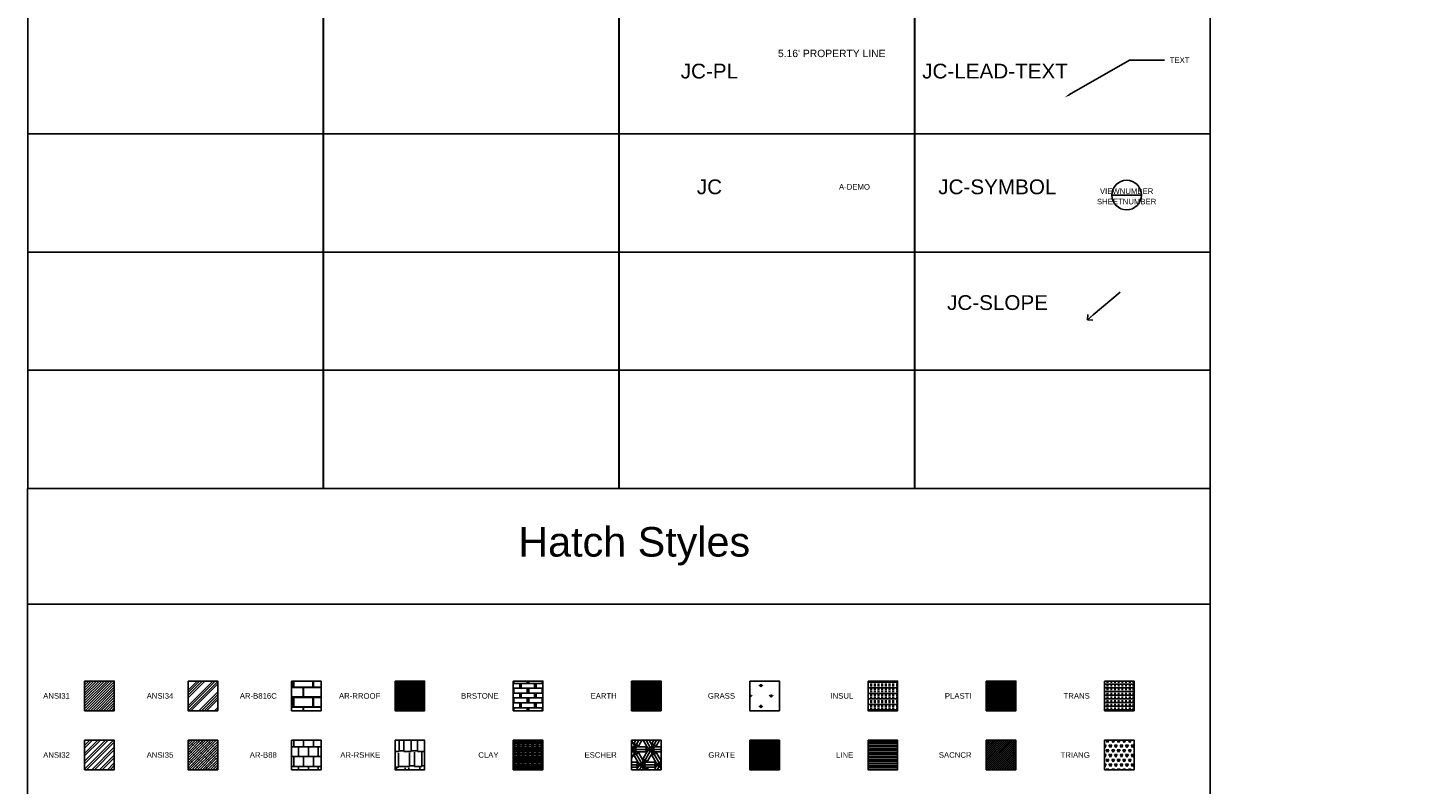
# Model space of a CAD drawing. Header units: inches. Extents: x -2078 to 109126, y -964 to 6385.
# Tile 12 of 137: x -1080 to 41, y -390 to 225. Entities that reach past the tile are written whole.
import ezdxf
from ezdxf import colors
from ezdxf.entities.mleader import LeaderData, LeaderLine
from ezdxf.enums import TextEntityAlignment as Align
from ezdxf.math import Vec2, Vec3

# ---------------------------------------------------------------- set-up
doc = ezdxf.new("R2010")
doc.units = ezdxf.units.IN
doc.header["$MEASUREMENT"] = 0
doc.layers.add('A-ANNO', color=2, linetype='Continuous', lineweight=5)
doc.layers.add('A-DETAIL-4', color=191, linetype='Continuous', lineweight=5)
doc.layers.add('A-HATCH', color=9, linetype='Continuous')
doc.layers.add('A-TB', color=7, linetype='Continuous')
doc.styles.add('Jay Cad', font='arial.ttf', dxfattribs={"height": 0.125})
doc.styles.add('JC', font='arial.ttf', dxfattribs={"height": 0.125})
doc.styles.get("Standard").update_dxf_attribs({"font": 'arial.ttf'})
doc.dimstyles.new('Jay Cad - PL', dxfattribs={"dimtxt": 0.09375, "dimasz": 0.09375, "dimexe": 0.09375, "dimexo": 0.09375, "dimgap": 0.046875, "dimtad": 1, "dimlfac": 0.083333, "dimzin": 0, "dimdsep": 46, "dimtxsty": 'Jay Cad', "dimblk": 'ARCHTICK', "dimcen": 0.09, "dimse1": 1, "dimse2": 1, "dimsd1": 1, "dimsd2": 1, "dimclrd": 1, "dimclre": 1, "dimclrt": 2, "dimadec": 0, "dimazin": 0, "dimtfac": 1, "dimtofl": 0, "dimtmove": 1, "dimatfit": 3, "dimfxl": 1, "dimtolj": 1, "dimtzin": 0, "dimarcsym": 0})

# ---------------------------------------------------------------- blocks, each defined once
blk = doc.blocks.new('_DetailCallout')
at = {"color": 0, "linetype": 'ByBlock', "lineweight": -2, "transparency": 16777216}
blk.add_line((0.25, 0), (-0.25, 0), dxfattribs=at)
blk.add_circle((0, 0), 0.25, dxfattribs=at)
at = {"layer": 'A-DETAIL-4', "color": 0, "transparency": 16777216, "style": 'JC'}
for tag, p in [('VIEWNUMBER', (0, 0.021)), ('SHEETNUMBER', (0, -0.156))]:
    blk.add_attdef(tag, text='', height=0.0938, dxfattribs=at).set_placement(p, align=Align.CENTER)
blk = doc.blocks.new('*D14')
at = {"layer": 'Defpoints', "color": 0, "transparency": 16777216}
for p in [(-460.6, 198.4), (-460.6, 173.6), (-398.7, 173.6)]:
    blk.add_point(p, dxfattribs=at)
at = {"layer": 'A-ANNO', "color": 2, "transparency": 16777216, "insert": (-427.2, 203.9), "char_height": 6, "attachment_point": 5, "style": 'Jay Cad'}
blk.add_mtext("\\A1;5.16' PROPERTY LINE", dxfattribs=at)
blk = doc.blocks.new('_ArchTick')
at = {"color": 0, "linetype": 'ByBlock', "const_width": 0.15}
blk.add_lwpolyline([(-0.5, -0.5), (0.5, 0.5)], dxfattribs=at)
blk = doc.blocks.new('_Open90')
at = {"color": 0, "linetype": 'ByBlock', "lineweight": -2}
for p, q in [((0, 0), (-1, 0)), ((-0.5, 0.5), (0, 0)), ((0, 0), (-0.5, -0.5))]:
    blk.add_line(p, q, dxfattribs=at)
blk = doc.blocks.new('*U11')
at = {"layer": 'A-TB'}
blk.add_lwpolyline([(119.9, 48), (-119.9, 48), (-119.9, -48), (119.9, -48)], close=True, dxfattribs=at)
blk = doc.blocks.new('*U12')
at = {"color": 0, "linetype": 'ByBlock', "lineweight": -2, "transparency": 16777216}
for p in [(-720, 0), (-480, 0), (-240, 0), (0, 0), (-720, -96), (-480, -96), (-240, -96), (0, -96), (-720, -192), (-480, -192), (-240, -192), (0, -192), (-720, -288), (-480, -288), (-240, -288), (0, -288), (-720, -384), (-480, -384), (-240, -384), (0, -384)]:
    blk.add_blockref('*U11', p, dxfattribs=at)

msp = doc.modelspace()

# ---------------------------------------------------------------- hatches: boundary and pattern name
at = {"layer": 'A-HATCH'}
h = msp.add_hatch(dxfattribs=at)
h.set_pattern_fill('ANSI31', color=256, scale=12)
h.set_pattern_definition([(45, (-120, -1345.2009), (-1.0606602, 1.0606602), [])])
h.paths.add_polyline_path([(-1009.69, -306.102), (-1033.69, -306.102), (-1033.69, -330.102), (-1009.69, -330.102)])
h = msp.add_hatch(dxfattribs=at)
h.set_pattern_fill('ANSI34', color=256, scale=12)
h.set_pattern_definition([(45, (-132, -1239.35), (-6.36396, 6.36396), []), (45, (-129.879, -1239.35), (-6.36396, 6.36396), []), (45, (-127.757, -1239.35), (-6.36396, 6.36396), []), (45, (-125.636, -1239.35), (-6.36396, 6.36396), [])])
h.paths.add_polyline_path([(-925.69, -306.102), (-949.69, -306.102), (-949.69, -330.102), (-925.69, -330.102)])
h = msp.add_hatch(dxfattribs=at)
h.set_pattern_fill('AR-B816C', color=256)
h.set_pattern_definition([(0, (-120, -1239.35), (8, 8), [15.625, -0.375]), (0, (-128, -1238.975), (8, 8), [15.625, -0.375]), (90, (-120, -1239.35), (-8, 8), [-8.375, 7.625]), (90, (-120.375, -1239.35), (-8, 8), [-8.375, 7.625])])
h.paths.add_polyline_path([(-841.69, -306.102), (-865.69, -306.102), (-865.69, -330.102), (-841.69, -330.102)])
h = msp.add_hatch(dxfattribs=at)
h.set_pattern_fill('AR-RROOF', color=256)
h.set_pattern_definition([(0, (-120, -1239.3503), (2.2, 1), [15, -2, 5, -1]), (0, (-118.67, -1238.8503), (-1, 1.33), [3, -0.33, 6, -0.75]), (0, (-119.5, -1238.5003), (5.2, 0.67), [8, -1.4, 4, -1])])
h.paths.add_polyline_path([(-757.69, -306.102), (-781.69, -306.102), (-781.69, -330.102), (-757.69, -330.102)])
h = msp.add_hatch(dxfattribs=at)
h.set_pattern_fill('BRSTONE', color=256, scale=12)
h.set_pattern_definition([(0, (-120, -149.5), (0, 3.96), []), (90, (-109.2, -149.5), (-6, 3.96), [3.96, -3.96]), (90, (-110.4, -149.5), (-6, 3.96), [3.96, -3.96]), (0, (-109.2, -148.84), (6, 3.96), [-10.8, 1.2]), (0, (-109.2, -148.18), (6, 3.96), [-10.8, 1.2]), (0, (-109.2, -147.52), (6, 3.96), [-10.8, 1.2]), (0, (-109.2, -146.86), (6, 3.96), [-10.8, 1.2]), (0, (-109.2, -146.2), (6, 3.96), [-10.8, 1.2])])
h.paths.add_polyline_path([(-661.69, -306.102), (-685.69, -306.102), (-685.69, -330.102), (-661.69, -330.102)])
h = msp.add_hatch(dxfattribs=at)
h.set_pattern_fill('EARTH', color=256, scale=12)
h.set_pattern_definition([(0, (-120, -149.5), (3, 3), [3, -3]), (0, (-120, -148.375), (3, 3), [3, -3]), (0, (-120, -147.25), (3, 3), [3, -3]), (90, (-119.625, -146.875), (-3, 3), [3, -3]), (90, (-118.5, -146.875), (-3, 3), [3, -3]), (90, (-117.375, -146.875), (-3, 3), [3, -3])])
h.paths.add_polyline_path([(-565.69, -306.102), (-589.69, -306.102), (-589.69, -330.102), (-565.69, -330.102)])
h = msp.add_hatch(dxfattribs=at)
h.set_pattern_fill('GRASS', color=256, scale=12)
h.set_pattern_definition([(90, (-120, -149.5), (-8.48528, 8.48528), [2.25, -14.72056]), (45, (-120, -149.5), (-8.48528, 8.48528), [2.25, -9.75]), (135, (-120, -149.5), (-8.48528, -8.48528), [2.25, -9.75])])
h.paths.add_polyline_path([(-469.69, -306.102), (-493.69, -306.102), (-493.69, -330.102), (-469.69, -330.102)])
h = msp.add_hatch(dxfattribs=at)
h.set_pattern_fill('INSUL', color=256, scale=12)
h.set_pattern_definition([(0, (-120, -149.5), (0, 4.5), []), (0, (-120, -148), (0, 4.5), [1.5, -1.5]), (0, (-120, -146.5), (0, 4.5), [1.5, -1.5])])
h.paths.add_polyline_path([(-373.69, -306.102), (-397.69, -306.102), (-397.69, -330.102), (-373.69, -330.102)])
h = msp.add_hatch(dxfattribs=at)
h.set_pattern_fill('PLASTI', color=256, scale=12)
h.set_pattern_definition([(0, (-120, -149.5), (0, 3), []), (0, (-120, -149.125), (0, 3), []), (0, (-120, -148.75), (0, 3), []), (0, (-120, -147.625), (0, 3), [])])
h.paths.add_polyline_path([(-277.69, -306.102), (-301.69, -306.102), (-301.69, -330.102), (-277.69, -330.102)])
h = msp.add_hatch(dxfattribs=at)
h.set_pattern_fill('TRANS', color=256, scale=12)
h.set_pattern_definition([(0, (-120, -149.5), (0, 3), []), (0, (-120, -148), (0, 3), [1.5, -1.5])])
h.paths.add_polyline_path([(-181.69, -306.102), (-205.69, -306.102), (-205.69, -330.102), (-181.69, -330.102)])
h = msp.add_hatch(dxfattribs=at)
h.set_pattern_fill('ANSI32', color=256, scale=12)
h.set_pattern_definition([(45, (-120, -1239.3503), (-3.18198, 3.18198), []), (45, (-117.8787, -1239.3503), (-3.18198, 3.18198), [])])
h.paths.add_polyline_path([(-1009.69, -354.102), (-1033.69, -354.102), (-1033.69, -378.102), (-1009.69, -378.102)])
h = msp.add_hatch(dxfattribs=at)
h.set_pattern_fill('ANSI35', color=256, scale=12)
h.set_pattern_definition([(45, (-132, -1239.3503), (-2.12132, 2.12132), []), (45, (-129.8787, -1239.3503), (-2.12132, 2.12132), [3.75, -0.75, 0, -0.75])])
h.paths.add_polyline_path([(-925.69, -354.102), (-949.69, -354.102), (-949.69, -378.102), (-925.69, -378.102)])
h = msp.add_hatch(dxfattribs=at)
h.set_pattern_fill('AR-B88', color=256)
h.set_pattern_definition([(0, (-120, -1239.35), (0, 8), []), (90, (-120, -1239.3503), (-4, 8), [8, -8])])
h.paths.add_polyline_path([(-841.69, -354.102), (-865.69, -354.102), (-865.69, -378.102), (-841.69, -378.102)])
h = msp.add_hatch(dxfattribs=at)
h.set_pattern_fill('AR-RSHKE', color=256)
h.set_pattern_definition([(0, (-120, -1239.35), (25.5, 12), [6, -5, 7, -3, 9, -4]), (0, (-114, -1238.85), (25.5, 12), [5, -19, 4, -6]), (0, (-102, -1240.1), (25.5, 12), [3, -31]), (90, (-120, -1239.35), (-8.5, 12), [11.5, -36.5]), (90, (-114, -1239.35), (-8.5, 12), [11.25, -36.75]), (90, (-109, -1239.35), (-8.5, 12), [10.5, -37.5]), (90, (-102, -1240.1), (-8.5, 12), [11.5, -36.5]), (90, (-99, -1240.1), (-8.5, 12), [11.5, -36.5]), (90, (-90, -1239.35), (-8.5, 12), [11, -37])])
h.paths.add_polyline_path([(-757.69, -354.102), (-781.69, -354.102), (-781.69, -378.102), (-757.69, -378.102)])
h = msp.add_hatch(dxfattribs=at)
h.set_pattern_fill('CLAY', color=256, scale=12)
h.set_pattern_definition([(0, (-120, -149.5), (0, 2.25), []), (0, (-120, -149.125), (0, 2.25), []), (0, (-120, -148.75), (0, 2.25), []), (0, (-120, -148), (0, 2.25), [2.25, -1.5])])
h.paths.add_polyline_path([(-661.69, -354.102), (-685.69, -354.102), (-685.69, -378.102), (-661.69, -378.102)])
h = msp.add_hatch(dxfattribs=at)
h.set_pattern_fill('ESCHER', color=256, scale=12)
h.set_pattern_definition([(60, (-120, -149.5), (-14.4, -3e-09), [13.2, -1.2]), (180, (-120, -149.5), (7.2, -12.47077), [13.2, -1.2]), (300, (-120, -149.5), (14.4, -3e-09), [13.2, -1.2]), (60, (-118.8, -149.5), (-14.4, -3e-09), [2.4, -12]), (300, (-118.8, -149.5), (14.4, -3e-09), [2.4, -12]), (60, (-120.6, -148.461), (-14.4, -3e-09), [2.4, -12]), (180, (-120.6, -148.461), (7.2, -12.47077), [2.4, -12]), (300, (-120.6, -150.539), (14.4, -3e-09), [2.4, -12]), (180, (-120.6, -150.539), (7.2, -12.47077), [2.4, -12]), (60, (-124.8, -149.5), (-14.4, -3e-09), [2.4, -12]), (300, (-124.8, -149.5), (14.4, -3e-09), [2.4, -12]), (60, (-117.6, -153.657), (-14.4, -3e-09), [2.4, -12]), (180, (-117.6, -153.657), (7.2, -12.47077), [2.4, -12]), (300, (-117.6, -145.343), (14.4, -3e-09), [2.4, -12]), (180, (-117.6, -145.343), (7.2, -12.47077), [2.4, -12]), (0, (-117.6, -147.422), (-7.2, 12.47077), [8.4, -6]), (0, (-117.6, -151.578), (-7.2, 12.47077), [8.4, -6]), (120, (-119.4, -146.382), (-14.4, 3e-09), [8.4, -6]), (120, (-123, -148.461), (-14.4, 3e-09), [8.4, -6]), (240, (-123, -150.539), (7.2, -12.47077), [8.4, -6]), (240, (-119.4, -152.618), (7.2, -12.47077), [8.4, -6])])
h.paths.add_polyline_path([(-565.69, -354.102), (-589.69, -354.102), (-589.69, -378.102), (-565.69, -378.102)])
h = msp.add_hatch(dxfattribs=at)
h.set_pattern_fill('GRATE', color=256, scale=12)
h.set_pattern_definition([(0, (-120, -149.5), (0, 0.375), []), (90, (-120, -149.5), (-1.5, 9e-17), [])])
h.paths.add_polyline_path([(-469.69, -354.102), (-493.69, -354.102), (-493.69, -378.102), (-469.69, -378.102)])
h = msp.add_hatch(dxfattribs=at)
h.set_pattern_fill('LINE', color=256, scale=12)
h.set_pattern_definition([(0, (-120, -149.5), (0, 1.5), [])])
h.paths.add_polyline_path([(-373.69, -354.102), (-397.69, -354.102), (-397.69, -378.102), (-373.69, -378.102)])
h = msp.add_hatch(dxfattribs=at)
h.set_pattern_fill('SACNCR', color=256, scale=12)
h.set_pattern_definition([(45, (-120, -149.5), (-0.795495, 0.795495), []), (45, (-119.2045, -149.5), (-0.795495, 0.795495), [0, -1.125])])
h.paths.add_polyline_path([(-277.69, -354.102), (-301.69, -354.102), (-301.69, -378.102), (-277.69, -378.102)])
h = msp.add_hatch(dxfattribs=at)
h.set_pattern_fill('TRIANG', color=256, scale=12)
h.set_pattern_definition([(60, (-120, -149.5), (-2.25, 3.897114), [2.25, -2.25]), (120, (-120, -149.5), (-4.5, 3e-09), [2.25, -2.25]), (0, (-121.125, -147.5514), (2.25, 3.897114), [2.25, -2.25])])
h.paths.add_polyline_path([(-181.69, -354.102), (-205.69, -354.102), (-205.69, -378.102), (-181.69, -378.102)])

# ---------------------------------------------------------------- linework, layer by layer
for points in [[(-120, -963.538), (-1080, -963.538), (-1080, -243.538), (-120, -243.538)], [(-1033.69, -306.102), (-1009.69, -306.102), (-1009.69, -330.102), (-1033.69, -330.102)], [(-949.69, -306.102), (-925.69, -306.102), (-925.69, -330.102), (-949.69, -330.102)], [(-865.69, -306.102), (-841.69, -306.102), (-841.69, -330.102), (-865.69, -330.102)], [(-781.69, -306.102), (-757.69, -306.102), (-757.69, -330.102), (-781.69, -330.102)], [(-685.69, -306.102), (-661.69, -306.102), (-661.69, -330.102), (-685.69, -330.102)], [(-589.69, -306.102), (-565.69, -306.102), (-565.69, -330.102), (-589.69, -330.102)], [(-493.69, -306.102), (-469.69, -306.102), (-469.69, -330.102), (-493.69, -330.102)], [(-397.69, -306.102), (-373.69, -306.102), (-373.69, -330.102), (-397.69, -330.102)], [(-301.69, -306.102), (-277.69, -306.102), (-277.69, -330.102), (-301.69, -330.102)], [(-205.69, -306.102), (-181.69, -306.102), (-181.69, -330.102), (-205.69, -330.102)], [(-1033.69, -354.102), (-1009.69, -354.102), (-1009.69, -378.102), (-1033.69, -378.102)], [(-949.69, -354.102), (-925.69, -354.102), (-925.69, -378.102), (-949.69, -378.102)], [(-865.69, -354.102), (-841.69, -354.102), (-841.69, -378.102), (-865.69, -378.102)], [(-781.69, -354.102), (-757.69, -354.102), (-757.69, -378.102), (-781.69, -378.102)], [(-685.69, -354.102), (-661.69, -354.102), (-661.69, -378.102), (-685.69, -378.102)], [(-589.69, -354.102), (-565.69, -354.102), (-565.69, -378.102), (-589.69, -378.102)], [(-493.69, -354.102), (-469.69, -354.102), (-469.69, -378.102), (-493.69, -378.102)], [(-397.69, -354.102), (-373.69, -354.102), (-373.69, -378.102), (-397.69, -378.102)], [(-301.69, -354.102), (-277.69, -354.102), (-277.69, -378.102), (-301.69, -378.102)], [(-205.69, -354.102), (-181.69, -354.102), (-181.69, -378.102), (-205.69, -378.102)]]:
    msp.add_lwpolyline(points, close=True)
at = {"layer": 'A-TB'}
msp.add_lwpolyline([(-120, -243.538), (-1080, -243.538), (-1080, -149.5), (-120, -149.5)], close=True, dxfattribs=at)

# ---------------------------------------------------------------- block references
msp.add_blockref('*U12', (-239.884, 282.519))

# ---------------------------------------------------------------- texts
at = {"color": 1, "char_height": 4.5, "attachment_point": 6, "style": 'Jay Cad'}
for s, insert in [('ANSI31', (-1045.69, -318.102)), ('ANSI34', (-961.69, -318.102)), ('AR-B816C', (-877.69, -318.102)), ('AR-RROOF', (-793.69, -318.102)), ('BRSTONE', (-697.69, -318.102)), ('EARTH', (-601.69, -318.102)), ('GRASS', (-505.69, -318.102)), ('INSUL', (-409.69, -318.102)), ('PLASTI', (-313.69, -318.102)), ('TRANS', (-217.69, -318.102)), ('ANSI32', (-1045.69, -366.102)), ('ANSI35', (-961.69, -366.102)), ('AR-B88', (-877.69, -366.102)), ('AR-RSHKE', (-793.69, -366.102)), ('CLAY', (-697.69, -366.102)), ('ESCHER', (-601.69, -366.102)), ('GRATE', (-505.69, -366.102)), ('LINE', (-409.69, -366.102)), ('SACNCR', (-313.69, -366.102)), ('TRIANG', (-217.69, -366.102))]:
    msp.add_mtext_dynamic_manual_height_columns(s, width=490.46547, gutter_width=30, heights=[0], dxfattribs=dict(at, insert=insert))
at = {"layer": 'A-ANNO', "style": 'Jay Cad'}
for s, width, insert, char_height, attachment_point in [('JC-LEAD-TEXT', 121.02171, (-353.768, 189.481), 12, 4), ('\\pi37.74687;JC-PL', 121.02171, (-587.537, 189.481), 12, 4), ('\\pi13.06338;JC-SYMBOL', 121.02171, (-353.768, 95.443), 12, 4), ('\\pi50.82327;JC', 121.02171, (-587.537, 95.443), 12, 4), ('A-DEMO', 490.46547, (-396.167, 95.458), 4.5, 6), ('\\pi20.19708;JC-SLOPE', 121.02171, (-353.768, 1.404), 12, 4), ('Hatch Styles', 490.46547, (-587.537, -196.519), 24, 5)]:
    msp.add_mtext_dynamic_manual_height_columns(s, width=width, gutter_width=30, heights=[0], dxfattribs=dict(at, insert=insert, char_height=char_height, attachment_point=attachment_point))

# ---------------------------------------------------------------- dimensions: what is measured, and where the dimension line sits
at = {"layer": 'A-ANNO'}
dim = msp.add_linear_dim(base=(-460.63, 198.445), p1=(-398.733, 173.589), p2=(-460.63, 173.589), dimstyle='Jay Cad - PL', override={"dimpost": "' PROPERTY LINE"}, dxfattribs=at)
dim.commit()
dim.dimension.update_dxf_attribs({"geometry": '*D14', "text_midpoint": (-427.225, 198.584), "dimtype": 160})

# ---------------------------------------------------------------- leaders
ml = msp.add_multileader_mtext('Standard', dxfattribs=at)
ml.set_content('TEXT', color=256, style='Jay Cad')
ml.set_leader_properties(color=256)
ml.build(insert=Vec2(0, 0))
ml.multileader.update_dxf_attribs({"has_dogleg": 0, "dogleg_length": 0.36, "arrow_head_size": 4.5, "scale": 48})
ctx = ml.context
ctx.base_point, ctx.scale, ctx.char_height, ctx.arrow_head_size, ctx.landing_gap_size, ctx.plane_origin = Vec3(-157.123, 198.503), 48, 4.5, 4.5, 4.32, Vec3(-118.002, -311.524)
notes = []
notes.append((ctx, [(0, (1, 1, 0), (-174.403, 198.503), (1, 0), 17.28, [(0, [(-238.002, 168.196), (-185.508, 198.503)], 0, [])])]))
ctx.mtext.insert, ctx.mtext.flow_direction = Vec3(-152.803, 200.753), 5
ml = msp.add_multileader_block('Standard', dxfattribs=at)
ml.set_content('_DetailCallout', color=256, scale=48)
ml.set_attribute('VIEWNUMBER', 'VIEWNUMBER', width=0)
ml.set_attribute('SHEETNUMBER', 'SHEETNUMBER', width=0)
ml.set_leader_properties()
ml.build(insert=Vec2(0, 0))
ml.multileader.update_dxf_attribs({"leader_type": 0, "dogleg_length": 0.36, "arrow_head_size": 4.5, "scale": 48})
ctx = ml.context
ctx.base_point, ctx.scale, ctx.char_height, ctx.arrow_head_size, ctx.landing_gap_size, ctx.plane_origin = Vec3(-199.798, 88.83), 48, 8.64, 4.5, 4.32, Vec3(-67.798, -390.89)
notes.append((ctx, [(0, (0, 0, 0), (0, 0), (1, 0), 1, [])]))
ctx.block.insert = Vec3(-187.798, 88.83)
ml = msp.add_multileader_mtext('Standard', dxfattribs=at)
ml.set_content('')
ml.set_leader_properties(color=256)
ml.set_arrow_properties(name='OPEN90')
ml.build(insert=Vec2(0, 0))
ml.multileader.update_dxf_attribs({"has_dogleg": 0, "dogleg_length": 0.36, "arrow_head_size": 6, "scale": 48})
ctx = ml.context
ctx.base_point, ctx.scale, ctx.char_height, ctx.arrow_head_size, ctx.landing_gap_size, ctx.plane_origin = Vec3(-193.034, 10.007), 48, 4.5, 6, 4.32, Vec3(-99.523, -492.197)
notes.append((ctx, [(0, (1, 1, 0), (-210.314, 10.007), (1, 0), 17.28, [(0, [(-219.523, -12.478)], 0, [])])]))
ctx.mtext, ml.multileader.dxf.content_type = None, 0
for ctx, leaders in notes:
    for number, flags, end, landing, length, lines in leaders:
        leader = LeaderData()
        leader.index, (leader.has_last_leader_line, leader.has_dogleg_vector, leader.attachment_direction) = number, flags
        leader.last_leader_point, leader.dogleg_vector, leader.dogleg_length = Vec3(end), Vec3(landing), length
        for number, points, colour, breaks in lines:
            line = LeaderLine()
            line.index, line.vertices, line.color, line.breaks = number, Vec3.list(points), colors.encode_raw_color(colour), breaks
            leader.lines.append(line)
        ctx.leaders.append(leader)

doc.saveas('drawing.dxf')
